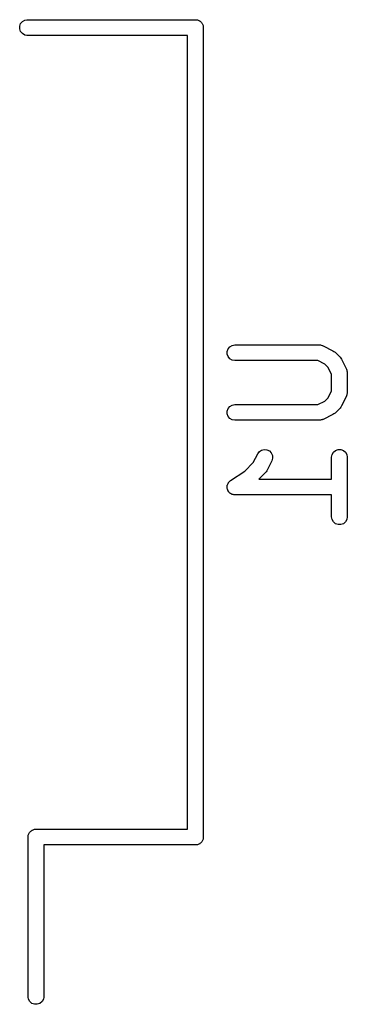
# Model space of a CAD drawing. Extents: x 67.2 to 111.3, y -47.6 to -38.1.
# Tile 2 of 3: x 78.7 to 81.9, y -47.6 to -38.2. Entities that reach past the tile are written whole.
import ezdxf

# ---------------------------------------------------------------- set-up
doc = ezdxf.new("R2010")
doc.units = 0
doc.header["$MEASUREMENT"] = 0
doc.layers.add('BLACK', color=7, linetype='CONTINUOUS')

msp = doc.modelspace()

# ---------------------------------------------------------------- linework, layer by layer
at = {"layer": 'BLACK', "linetype": 'CONTINUOUS'}
for p, q in [((78.735, -38.2518), (78.744, -38.2269)), ((78.735, -38.2782), (78.735, -38.2518)), ((78.744, -38.2269), (78.761, -38.2067)), ((78.761, -38.2067), (78.784, -38.1934)), ((78.784, -38.1934), (78.8034, -38.19)), ((78.8034, -38.19), (80.4216, -38.19)), ((80.4216, -38.19), (80.4282, -38.19)), ((80.4216, -38.19), (80.4216, -38.19)), ((80.4282, -38.19), (80.4345, -38.1923)), ((80.4345, -38.1923), (80.441, -38.1934)), ((80.441, -38.1934), (80.4468, -38.1968)), ((80.4468, -38.1968), (80.4531, -38.199)), ((80.4531, -38.199), (80.4582, -38.2033)), ((80.4582, -38.2033), (80.464, -38.2067)), ((80.464, -38.2067), (80.4682, -38.2118)), ((80.4682, -38.2118), (80.4733, -38.216)), ((80.4733, -38.216), (80.4767, -38.2218)), ((80.4767, -38.2218), (80.481, -38.2269)), ((80.481, -38.2269), (80.4832, -38.2332)), ((80.4832, -38.2332), (80.4866, -38.239)), ((80.4866, -38.239), (80.4877, -38.2455)), ((80.4877, -38.2455), (80.49, -38.2518)), ((80.49, -38.2518), (80.49, -38.2584)), ((80.49, -38.2584), (80.49, -38.2584)), ((80.49, -38.2584), (80.49, -46.0216)), ((78.744, -38.3031), (78.735, -38.2782)), ((78.761, -38.3233), (78.744, -38.3031)), ((78.784, -38.3366), (78.761, -38.3233)), ((78.8034, -38.34), (78.784, -38.3366)), ((80.34, -38.34), (78.8034, -38.34)), ((80.34, -45.94), (80.34, -38.34)), ((80.7185, -41.3651), (80.7274, -41.3406)), ((80.7185, -41.3911), (80.7185, -41.3651)), ((80.7274, -41.3406), (80.7442, -41.3206)), ((80.7442, -41.3206), (80.7667, -41.3076)), ((80.7667, -41.3076), (80.7924, -41.3031)), ((80.7924, -41.3031), (81.6019, -41.3031)), ((81.6019, -41.3031), (81.6062, -41.3038)), ((81.6062, -41.3038), (81.6105, -41.3036)), ((81.6105, -41.3036), (81.6189, -41.3061)), ((81.6189, -41.3061), (81.6276, -41.3076)), ((81.6276, -41.3076), (81.6313, -41.3098)), ((81.6313, -41.3098), (81.6354, -41.311)), ((81.6354, -41.311), (81.7307, -41.3586)), ((81.7307, -41.3586), (81.7403, -41.3658)), ((81.7403, -41.3658), (81.7502, -41.3727)), ((81.7502, -41.3727), (81.7978, -41.4203)), ((80.7274, -41.4156), (80.7185, -41.3911)), ((80.7442, -41.4355), (80.7274, -41.4156)), ((80.7667, -41.4486), (80.7442, -41.4355)), ((80.7924, -41.4531), (80.7667, -41.4486)), ((81.5842, -41.4531), (80.7924, -41.4531)), ((81.6527, -41.4874), (81.5842, -41.4531)), ((81.7978, -41.4203), (81.8047, -41.4301)), ((81.8047, -41.4301), (81.8118, -41.4398)), ((81.8118, -41.4398), (81.8595, -41.535)), ((81.6831, -41.5178), (81.6527, -41.4874)), ((81.7174, -41.5863), (81.6831, -41.5178)), ((81.8595, -41.535), (81.8607, -41.5392)), ((81.8607, -41.5392), (81.8629, -41.5429)), ((81.8629, -41.5429), (81.8644, -41.5516)), ((81.8644, -41.5516), (81.8669, -41.56)), ((81.8669, -41.56), (81.8666, -41.5643)), ((81.7174, -41.7413), (81.7174, -41.5863)), ((81.8666, -41.5643), (81.8674, -41.5686)), ((81.8674, -41.5686), (81.8674, -41.759)), ((81.6831, -41.8099), (81.7174, -41.7413)), ((81.5842, -41.8745), (81.6527, -41.8403)), ((81.6527, -41.8403), (81.6831, -41.8099)), ((81.8595, -41.7926), (81.8118, -41.8878)), ((81.8607, -41.7884), (81.8595, -41.7926)), ((81.8629, -41.7847), (81.8607, -41.7884)), ((81.8644, -41.776), (81.8629, -41.7847)), ((81.8669, -41.7676), (81.8644, -41.776)), ((81.8674, -41.759), (81.8666, -41.7633)), ((81.8666, -41.7633), (81.8669, -41.7676)), ((80.7185, -41.9365), (80.7274, -41.912)), ((80.7185, -41.9625), (80.7185, -41.9365)), ((80.7274, -41.912), (80.7442, -41.8921)), ((80.7442, -41.8921), (80.7667, -41.879)), ((80.7667, -41.879), (80.7924, -41.8745)), ((80.7924, -41.8745), (81.5842, -41.8745)), ((81.7978, -41.9073), (81.7502, -41.9549)), ((81.8047, -41.8975), (81.7978, -41.9073)), ((81.8118, -41.8878), (81.8047, -41.8975)), ((80.7274, -41.987), (80.7185, -41.9625)), ((80.7442, -42.007), (80.7274, -41.987)), ((80.7667, -42.02), (80.7442, -42.007)), ((80.7924, -42.0245), (80.7667, -42.02)), ((81.6019, -42.0245), (80.7924, -42.0245)), ((81.6062, -42.0238), (81.6019, -42.0245)), ((81.6105, -42.024), (81.6062, -42.0238)), ((81.6189, -42.0215), (81.6105, -42.024)), ((81.6276, -42.02), (81.6189, -42.0215)), ((81.6313, -42.0178), (81.6276, -42.02)), ((81.6354, -42.0166), (81.6313, -42.0178)), ((81.7307, -41.969), (81.6354, -42.0166)), ((81.7403, -41.9618), (81.7307, -41.969)), ((81.7502, -41.9549), (81.7403, -41.9618)), ((81.0265, -42.3236), (81.0483, -42.3093)), ((81.0483, -42.3093), (81.0736, -42.3032)), ((81.0736, -42.3032), (81.0995, -42.3062)), ((81.0995, -42.3062), (81.1228, -42.3179)), ((81.1228, -42.3179), (81.1407, -42.3368)), ((81.7349, -42.3299), (81.7549, -42.3131)), ((81.7549, -42.3131), (81.7794, -42.3042)), ((81.7794, -42.3042), (81.8054, -42.3042)), ((81.8054, -42.3042), (81.8299, -42.3131)), ((81.8299, -42.3131), (81.8498, -42.3299)), ((80.9688, -42.4289), (81.011, -42.3446)), ((81.011, -42.3446), (81.0265, -42.3236)), ((81.1452, -42.4116), (81.0976, -42.5069)), ((81.1407, -42.3368), (81.151, -42.3607)), ((81.1526, -42.3867), (81.1452, -42.4116)), ((81.151, -42.3607), (81.1526, -42.3867)), ((81.7174, -42.3781), (81.7219, -42.3524)), ((81.7174, -42.5888), (81.7174, -42.3781)), ((81.7219, -42.3524), (81.7349, -42.3299)), ((81.8498, -42.3299), (81.8629, -42.3524)), ((81.8629, -42.3524), (81.8674, -42.3781)), ((81.8674, -42.3781), (81.8674, -42.9495)), ((80.8875, -42.5103), (80.9688, -42.4289)), ((80.7508, -42.6014), (80.8875, -42.5103)), ((81.0835, -42.5264), (81.0211, -42.5888)), ((81.0211, -42.5888), (81.7174, -42.5888)), ((81.0904, -42.5165), (81.0835, -42.5264)), ((81.0976, -42.5069), (81.0904, -42.5165)), ((80.7175, -42.6686), (80.7185, -42.6597)), ((80.7185, -42.6727), (80.7175, -42.6686)), ((80.7185, -42.6508), (80.7199, -42.6469)), ((80.7185, -42.6597), (80.7185, -42.6508)), ((80.7185, -42.6768), (80.7185, -42.6727)), ((80.7216, -42.6852), (80.7185, -42.6768)), ((80.7199, -42.6469), (80.7204, -42.6427)), ((80.7204, -42.6427), (80.7244, -42.6347)), ((80.7237, -42.6939), (80.7216, -42.6852)), ((80.726, -42.6974), (80.7237, -42.6939)), ((80.7244, -42.6347), (80.7274, -42.6263)), ((80.7274, -42.6263), (80.7301, -42.6231)), ((80.7301, -42.6231), (80.7319, -42.6194)), ((80.7319, -42.6194), (80.7384, -42.6132)), ((80.7384, -42.6132), (80.7442, -42.6064)), ((80.7442, -42.6064), (80.7478, -42.6043)), ((80.7478, -42.6043), (80.7508, -42.6014)), ((80.7274, -42.7013), (80.726, -42.6974)), ((80.7332, -42.7082), (80.7274, -42.7013)), ((80.7381, -42.7156), (80.7332, -42.7082)), ((80.7415, -42.7181), (80.7381, -42.7156)), ((80.7442, -42.7213), (80.7415, -42.7181)), ((80.7519, -42.7257), (80.7442, -42.7213)), ((80.7591, -42.731), (80.7519, -42.7257)), ((80.7631, -42.7322), (80.7591, -42.731)), ((80.7667, -42.7343), (80.7631, -42.7322)), ((80.7755, -42.7358), (80.7667, -42.7343)), ((80.7841, -42.7384), (80.7755, -42.7358)), ((80.7883, -42.7381), (80.7841, -42.7384)), ((80.7924, -42.7388), (80.7883, -42.7381)), ((81.7174, -42.7388), (80.7924, -42.7388)), ((81.7174, -42.9495), (81.7174, -42.7388)), ((81.7219, -42.9752), (81.7174, -42.9495)), ((81.7349, -42.9977), (81.7219, -42.9752)), ((81.8629, -42.9752), (81.8498, -42.9977)), ((81.8674, -42.9495), (81.8629, -42.9752)), ((81.7549, -43.0145), (81.7349, -42.9977)), ((81.7794, -43.0234), (81.7549, -43.0145)), ((81.8054, -43.0234), (81.7794, -43.0234)), ((81.8299, -43.0145), (81.8054, -43.0234)), ((81.8498, -42.9977), (81.8299, -43.0145)), ((78.8173, -45.9955), (78.8184, -45.989)), ((78.8184, -45.989), (78.8218, -45.9832)), ((78.8218, -45.9832), (78.824, -45.9769)), ((78.824, -45.9769), (78.8283, -45.9718)), ((78.8283, -45.9718), (78.8317, -45.966)), ((78.8317, -45.966), (78.8368, -45.9618)), ((78.8368, -45.9618), (78.841, -45.9567)), ((78.841, -45.9567), (78.8468, -45.9533)), ((78.8468, -45.9533), (78.8519, -45.949)), ((78.8519, -45.949), (78.8582, -45.9468)), ((78.8582, -45.9468), (78.864, -45.9434)), ((78.864, -45.9434), (78.8705, -45.9423)), ((78.8705, -45.9423), (78.8768, -45.94)), ((78.8768, -45.94), (78.8834, -45.94)), ((78.8834, -45.94), (78.8834, -45.94)), ((78.8834, -45.94), (80.34, -45.94)), ((78.815, -46.0018), (78.8173, -45.9955)), ((78.815, -46.0084), (78.815, -46.0018)), ((78.815, -47.5466), (78.815, -46.0084)), ((78.815, -46.0084), (78.815, -46.0084)), ((80.4345, -46.0877), (80.4282, -46.09)), ((80.441, -46.0866), (80.4345, -46.0877)), ((80.4468, -46.0832), (80.441, -46.0866)), ((80.4531, -46.081), (80.4468, -46.0832)), ((80.4582, -46.0767), (80.4531, -46.081)), ((80.464, -46.0733), (80.4582, -46.0767)), ((80.4682, -46.0682), (80.464, -46.0733)), ((80.4733, -46.064), (80.4682, -46.0682)), ((80.4767, -46.0582), (80.4733, -46.064)), ((80.481, -46.0531), (80.4767, -46.0582)), ((80.4832, -46.0468), (80.481, -46.0531)), ((80.4866, -46.041), (80.4832, -46.0468)), ((80.4877, -46.0345), (80.4866, -46.041)), ((80.49, -46.0282), (80.4877, -46.0345)), ((80.49, -46.0216), (80.49, -46.0216)), ((80.49, -46.0216), (80.49, -46.0282)), ((80.4216, -46.09), (78.965, -46.09)), ((78.965, -46.09), (78.965, -47.5466)), ((80.4282, -46.09), (80.4216, -46.09)), ((80.4216, -46.09), (80.4216, -46.09)), ((78.8184, -47.566), (78.815, -47.5466)), ((78.8317, -47.589), (78.8184, -47.566)), ((78.8519, -47.606), (78.8317, -47.589)), ((78.9483, -47.589), (78.9281, -47.606)), ((78.9616, -47.566), (78.9483, -47.589)), ((78.965, -47.5466), (78.9616, -47.566)), ((78.8768, -47.615), (78.8519, -47.606)), ((78.9032, -47.615), (78.8768, -47.615)), ((78.9281, -47.606), (78.9032, -47.615))]:
    msp.add_line(p, q, dxfattribs=at)

doc.saveas('drawing.dxf')
